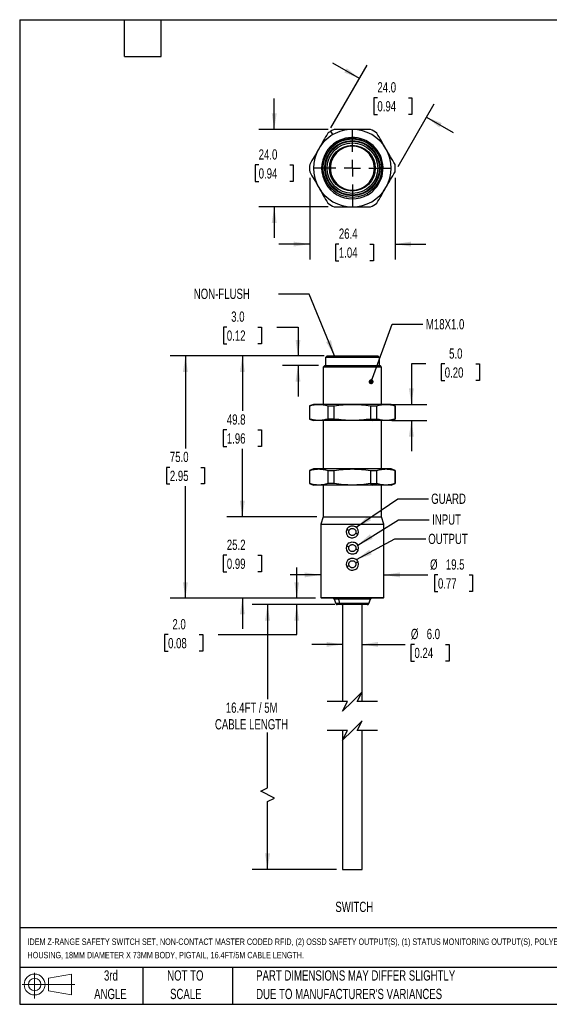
# Model space of a CAD drawing. Header units: millimetres. Extents: x 10 to 410, y 10 to 314.
# Tile 1 of 7: x 10 to 173, y 10 to 314. Entities that reach past the tile are written whole.
import ezdxf

# ---------------------------------------------------------------- set-up
doc = ezdxf.new("R2010")
doc.units = ezdxf.units.MM
doc.header["$LTSCALE"] = 1.5
doc.linetypes.add('CENTERX2', pattern=[20.32, 12.7, -2.54, 2.54, -2.54])
doc.layers.add('CENTER', color=40, linetype='CENTERX2')
doc.layers.add('DIMENSIONS', color=140, linetype='Continuous', lineweight=25)
doc.layers.add('TEXT', color=140, linetype='Continuous', lineweight=25)
doc.styles.add('SLDTEXTSTYLE0', font='TXT', dxfattribs={"width": 0.7})
doc.dimstyles.new('SLDDIMSTYLE0', dxfattribs={"dimtxt": 3.237012, "dimasz": 4.953, "dimexe": 0, "dimexo": 0.0625, "dimgap": 0.809253, "dimtad": 0, "dimtih": 1, "dimtoh": 1, "dimrnd": 1e-09, "dimzin": 4, "dimdsep": 46, "dimtxsty": 'SLDTEXTSTYLE0', "dimsah": 1, "dimcen": 0.09, "dimadec": 0, "dimazin": 1, "dimtfac": 1, "dimtmove": 0, "dimatfit": 0, "dimfxl": 0, "dimfrac": 2, "dimtolj": 1, "dimtzin": 12, "dimarcsym": 0})
doc.dimstyles.new('SLDDIMSTYLE1', dxfattribs={"dimtxt": 3.237012, "dimasz": 4.953, "dimexe": 0, "dimexo": 0.0625, "dimgap": 0.809253, "dimtad": 0, "dimtih": 1, "dimtoh": 1, "dimrnd": 1e-09, "dimzin": 12, "dimdsep": 46, "dimtxsty": 'SLDTEXTSTYLE0', "dimsah": 1, "dimcen": 0.09, "dimadec": 0, "dimazin": 3, "dimtfac": 1, "dimtmove": 0, "dimatfit": 0, "dimfxl": 0, "dimfrac": 2, "dimtolj": 1, "dimtzin": 12, "dimarcsym": 0})
doc.dimstyles.new('SLDDIMSTYLE2', dxfattribs={"dimtxt": 3.237012, "dimasz": 4.953, "dimexe": 0, "dimexo": 0.0625, "dimgap": 0.809253, "dimtad": 0, "dimtih": 1, "dimtoh": 1, "dimrnd": 1e-09, "dimzin": 12, "dimdsep": 46, "dimtxsty": 'SLDTEXTSTYLE0', "dimsah": 1, "dimcen": 0.09, "dimadec": 0, "dimazin": 3, "dimtfac": 1, "dimtofl": 0, "dimtmove": 0, "dimatfit": 3, "dimfxl": 0, "dimfrac": 2, "dimtolj": 1, "dimtzin": 12, "dimarcsym": 0})
doc.dimstyles.new('SLDDIMSTYLE3', dxfattribs={"dimtxt": 3.237012, "dimasz": 4.953, "dimexe": 0, "dimexo": 0.0625, "dimgap": 0.809253, "dimtad": 0, "dimtih": 1, "dimtoh": 1, "dimrnd": 1e-09, "dimzin": 4, "dimdsep": 46, "dimtxsty": 'SLDTEXTSTYLE0', "dimsah": 1, "dimcen": 0.09, "dimadec": 0, "dimazin": 1, "dimtfac": 1, "dimtofl": 0, "dimtmove": 0, "dimatfit": 3, "dimfxl": 0, "dimfrac": 2, "dimtolj": 1, "dimtzin": 12, "dimarcsym": 0})
doc.dimstyles.new('SLDDIMSTYLE4', dxfattribs={"dimtxt": 0.18, "dimasz": 4.953, "dimexe": 0, "dimexo": 0.0625, "dimgap": 0, "dimtad": 0, "dimtih": 1, "dimtoh": 1, "dimdec": 0, "dimrnd": 1e-09, "dimzin": 0, "dimdsep": 46, "dimtxsty": 'Standard', "dimsah": 1, "dimcen": 0.09, "dimadec": 0, "dimazin": 0, "dimtfac": 4.953, "dimtdec": 0, "dimtofl": 0, "dimtmove": 0, "dimatfit": 3, "dimfxl": 0, "dimfrac": 2, "dimtolj": 1, "dimtzin": 0, "dimarcsym": 0})
doc.dimstyles.new('SLDDIMSTYLE5', dxfattribs={"dimtxt": 0.18, "dimasz": 1.524, "dimexe": 0, "dimexo": 0.0625, "dimgap": 0, "dimtad": 0, "dimtih": 1, "dimtoh": 1, "dimdec": 0, "dimrnd": 1e-09, "dimzin": 0, "dimdsep": 46, "dimtxsty": 'Standard', "dimblk1": 'DOT', "dimblk2": 'DOT', "dimsah": 1, "dimcen": 0.09, "dimadec": 0, "dimazin": 0, "dimtfac": 1.524, "dimtdec": 0, "dimtofl": 0, "dimtmove": 0, "dimatfit": 3, "dimldrblk": 'DOT', "dimfxl": 0, "dimfrac": 2, "dimtolj": 1, "dimtzin": 0, "dimarcsym": 0})

# ---------------------------------------------------------------- blocks, each defined once
blk = doc.blocks.new('Block11')
at = {"color": 7, "linetype": 'Continuous', "lineweight": 18}
for p, q in [((3.88, 7.97), (3.88, 0)), ((8.22, 6.25), (15.26, 7.55)), ((8.22, 2.39), (8.22, 6.25)), ((15.26, 7.55), (15.26, 1.1)), ((0, 4.32), (16.31, 4.32)), ((8.22, 2.39), (15.26, 1.1))]:
    blk.add_line(p, q, dxfattribs=at)
for radius in [3.23, 1.93]:
    blk.add_circle((3.88, 4.32), radius, dxfattribs=at)
blk = doc.blocks.new('Block12')
at = {"color": 7, "linetype": 'Continuous'}
blk.add_blockref('Block11', (0, 0), dxfattribs=at)
blk = doc.blocks.new('_D')
at = {"layer": 'DIMENSIONS'}
for p, q in [((135.2, 207.75), (130.71, 207.75)), ((130.71, 207.75), (130.71, 195.25)), ((141.03, 207.75), (139.95, 207.75)), ((139.95, 207.75), (139.95, 202.6)), ((150.65, 207.75), (151.74, 207.75)), ((151.74, 207.75), (151.74, 202.6)), ((139.95, 202.6), (141.03, 202.6)), ((151.74, 202.6), (150.65, 202.6)), ((124.74, 195.25), (135.47, 195.25)), ((124.74, 190.25), (135.47, 190.25)), ((130.71, 190.25), (130.71, 180.72))]:
    blk.add_line(p, q, dxfattribs=at)
for points in [[(130.71, 195.25), (131.47, 200.2), (129.95, 200.2)], [(130.71, 190.25), (129.95, 185.29), (131.47, 185.29)]]:
    blk.add_solid(points, dxfattribs=at)
at = {"layer": 'DIMENSIONS', "char_height": 3.175, "attachment_point": 1, "style": 'SLDTEXTSTYLE0'}
for s, insert in [('5.0', (142.38, 212.56)), ('0.20', (141.03, 206.69))]:
    blk.add_mtext(s, dxfattribs=dict(at, insert=insert))
blk = doc.blocks.new('_D_1')
at = {"layer": 'DIMENSIONS'}
for p, q in [((102.7, 142.45), (93.17, 142.45)), ((122.2, 142.45), (135.76, 142.45)), ((138.93, 142.45), (137.84, 142.45)), ((137.84, 142.45), (137.84, 137.3)), ((148.55, 142.45), (149.64, 142.45)), ((149.64, 142.45), (149.64, 137.3)), ((137.84, 137.3), (138.93, 137.3)), ((149.64, 137.3), (148.55, 137.3))]:
    blk.add_line(p, q, dxfattribs=at)
for points in [[(102.7, 142.45), (97.74, 143.21), (97.74, 141.69)], [(122.2, 142.45), (127.15, 141.69), (127.15, 143.21)]]:
    blk.add_solid(points, dxfattribs=at)
at = {"layer": 'DIMENSIONS', "char_height": 3.175, "attachment_point": 1, "style": 'SLDTEXTSTYLE0'}
for s, insert in [('%%c', (136.49, 147.27)), ('19.5', (141.37, 147.27)), ('0.77', (138.93, 141.4))]:
    blk.add_mtext(s, dxfattribs=dict(at, insert=insert))
blk = doc.blocks.new('_D_2')
at = {"layer": 'DIMENSIONS'}
for p, q in [((109.45, 120.93), (99.92, 120.93)), ((115.45, 120.93), (128.76, 120.93)), ((131.66, 120.93), (130.57, 120.93)), ((130.57, 120.93), (130.57, 115.79)), ((141.28, 120.93), (142.36, 120.93)), ((142.36, 120.93), (142.36, 115.79)), ((130.57, 115.79), (131.66, 115.79)), ((142.36, 115.79), (141.28, 115.79))]:
    blk.add_line(p, q, dxfattribs=at)
for points in [[(109.45, 120.93), (104.49, 121.69), (104.49, 120.17)], [(115.45, 120.93), (120.4, 120.17), (120.4, 121.69)]]:
    blk.add_solid(points, dxfattribs=at)
at = {"layer": 'DIMENSIONS', "char_height": 3.175, "attachment_point": 1, "style": 'SLDTEXTSTYLE0'}
for s, insert in [('%%c', (130.56, 125.75)), ('6.0', (135.45, 125.75)), ('0.24', (131.66, 119.88))]:
    blk.add_mtext(s, dxfattribs=dict(at, insert=insert))
blk = doc.blocks.new('_D_3')
at = {"layer": 'DIMENSIONS'}
for p, q in [((107.05, 133.25), (81.44, 133.25)), ((86.21, 133.25), (86.21, 103.99)), ((86.21, 76.55), (86.21, 93.7)), ((84.09, 75.5), (86.21, 76.55)), ((88.32, 73.38), (84.09, 75.5)), ((86.21, 72.32), (88.32, 73.38)), ((86.21, 51.27), (86.21, 72.32)), ((107.54, 51.27), (81.44, 51.27))]:
    blk.add_line(p, q, dxfattribs=at)
for points in [[(86.21, 133.25), (85.44, 128.29), (86.97, 128.29)], [(86.21, 51.27), (86.97, 56.23), (85.44, 56.23)]]:
    blk.add_solid(points, dxfattribs=at)
at = {"layer": 'DIMENSIONS', "char_height": 3.175, "attachment_point": 1, "style": 'SLDTEXTSTYLE0'}
for s, insert in [('16.4FT / 5M', (73.29, 102.94)), ('CABLE LENGTH', (69.93, 97.8))]:
    blk.add_mtext(s, dxfattribs=dict(at, insert=insert))
blk = doc.blocks.new('_D_4')
at = {"layer": 'DIMENSIONS'}
for p, q in [((95.24, 135.25), (95.24, 144.77)), ((101.05, 135.25), (90.48, 135.25)), ((107.05, 133.25), (90.48, 133.25)), ((95.24, 123.96), (95.24, 133.25)), ((55.43, 123.96), (54.34, 123.96)), ((54.34, 123.96), (54.34, 118.81)), ((65.05, 123.96), (66.14, 123.96)), ((66.14, 123.96), (66.14, 118.81)), ((70.89, 123.96), (95.24, 123.96)), ((54.34, 118.81), (55.43, 118.81)), ((66.14, 118.81), (65.05, 118.81))]:
    blk.add_line(p, q, dxfattribs=at)
for points in [[(95.24, 135.25), (96, 140.2), (94.48, 140.2)], [(95.24, 133.25), (94.48, 128.29), (96, 128.29)]]:
    blk.add_solid(points, dxfattribs=at)
at = {"layer": 'DIMENSIONS', "char_height": 3.175, "attachment_point": 1, "style": 'SLDTEXTSTYLE0'}
for s, insert in [('2.0', (56.78, 128.77)), ('0.08', (55.43, 122.91))]:
    blk.add_mtext(s, dxfattribs=dict(at, insert=insert))
blk = doc.blocks.new('_D_5')
at = {"layer": 'DIMENSIONS'}
for p, q in [((103.74, 210.25), (73.66, 210.25)), ((78.42, 210.25), (78.42, 193.2)), ((73.61, 187.33), (72.52, 187.33)), ((72.52, 187.33), (72.52, 182.19)), ((83.23, 187.33), (84.32, 187.33)), ((84.32, 187.33), (84.32, 182.19)), ((72.52, 182.19), (73.61, 182.19)), ((78.42, 160.44), (78.42, 181.46)), ((84.32, 182.19), (83.23, 182.19)), ((101.48, 160.44), (73.66, 160.44))]:
    blk.add_line(p, q, dxfattribs=at)
for points in [[(78.42, 210.25), (77.66, 205.29), (79.18, 205.29)], [(78.42, 160.44), (79.18, 165.39), (77.66, 165.39)]]:
    blk.add_solid(points, dxfattribs=at)
at = {"layer": 'DIMENSIONS', "char_height": 3.175, "attachment_point": 1, "style": 'SLDTEXTSTYLE0'}
for s, insert in [('49.8', (73.61, 192.15)), ('1.96', (73.61, 186.28))]:
    blk.add_mtext(s, dxfattribs=dict(at, insert=insert))
blk = doc.blocks.new('_D_6')
at = {"layer": 'DIMENSIONS'}
for p, q in [((78.42, 160.44), (78.42, 169.96)), ((101.48, 160.44), (73.66, 160.44)), ((73.61, 148.54), (72.52, 148.54)), ((72.52, 148.54), (72.52, 143.4)), ((83.23, 148.54), (84.32, 148.54)), ((84.32, 148.54), (84.32, 143.4)), ((72.52, 143.4), (73.61, 143.4)), ((84.32, 143.4), (83.23, 143.4)), ((101.05, 135.25), (73.66, 135.25)), ((78.42, 135.25), (78.42, 125.72))]:
    blk.add_line(p, q, dxfattribs=at)
for points in [[(78.42, 160.44), (79.18, 165.39), (77.66, 165.39)], [(78.42, 135.25), (77.66, 130.29), (79.18, 130.29)]]:
    blk.add_solid(points, dxfattribs=at)
at = {"layer": 'DIMENSIONS', "char_height": 3.175, "attachment_point": 1, "style": 'SLDTEXTSTYLE0'}
for s, insert in [('25.2', (73.61, 153.36)), ('0.99', (73.61, 147.49))]:
    blk.add_mtext(s, dxfattribs=dict(at, insert=insert))
blk = doc.blocks.new('_D_7')
at = {"layer": 'DIMENSIONS'}
for p, q in [((102.7, 210.25), (56.03, 210.25)), ((60.79, 210.25), (60.79, 181.62)), ((55.98, 175.75), (54.9, 175.75)), ((54.9, 175.75), (54.9, 170.61)), ((65.6, 175.75), (66.69, 175.75)), ((66.69, 175.75), (66.69, 170.61)), ((54.9, 170.61), (55.98, 170.61)), ((60.79, 135.25), (60.79, 169.88)), ((66.69, 170.61), (65.6, 170.61)), ((101.05, 135.25), (56.03, 135.25))]:
    blk.add_line(p, q, dxfattribs=at)
for points in [[(60.79, 210.25), (60.03, 205.29), (61.55, 205.29)], [(60.79, 135.25), (61.55, 140.2), (60.03, 140.2)]]:
    blk.add_solid(points, dxfattribs=at)
at = {"layer": 'DIMENSIONS', "char_height": 3.175, "attachment_point": 1, "style": 'SLDTEXTSTYLE0'}
for s, insert in [('75.0', (55.98, 180.57)), ('2.95', (55.98, 174.7))]:
    blk.add_mtext(s, dxfattribs=dict(at, insert=insert))
blk = doc.blocks.new('_D_8')
at = {"layer": 'DIMENSIONS'}
for p, q in [((73.61, 219.18), (72.53, 219.18)), ((72.53, 219.18), (72.53, 214.03)), ((83.23, 219.18), (84.32, 219.18)), ((84.32, 219.18), (84.32, 214.03)), ((89.07, 219.18), (95.63, 219.18)), ((95.63, 219.18), (95.63, 210.25)), ((72.53, 214.03), (73.61, 214.03)), ((84.32, 214.03), (83.23, 214.03)), ((102.7, 210.25), (90.87, 210.25)), ((101.99, 207.25), (90.87, 207.25)), ((95.63, 207.25), (95.63, 197.72))]:
    blk.add_line(p, q, dxfattribs=at)
for points in [[(95.63, 210.25), (96.39, 215.2), (94.87, 215.2)], [(95.63, 207.25), (94.87, 202.29), (96.39, 202.29)]]:
    blk.add_solid(points, dxfattribs=at)
at = {"layer": 'DIMENSIONS', "char_height": 3.175, "attachment_point": 1, "style": 'SLDTEXTSTYLE0'}
for s, insert in [('3.0', (74.96, 223.99)), ('0.12', (73.61, 218.12))]:
    blk.add_mtext(s, dxfattribs=dict(at, insert=insert))
blk = doc.blocks.new('_Dot')
at = {"color": 0, "linetype": 'ByBlock', "lineweight": -2}
blk.add_line((-0.5, 0), (-1, 0), dxfattribs=at)
at = {"color": 0, "linetype": 'ByBlock', "const_width": 0.5}
blk.add_lwpolyline([(-0.25, 0, 1), (0.25, 0, 1)], format="xyb", close=True, dxfattribs=at)
blk = doc.blocks.new('_D_9')
at = {"layer": 'DIMENSIONS'}
for p, q in [((105.82, 280.88), (117.01, 300.27)), ((114.63, 296.15), (106.38, 300.91)), ((120.19, 290.17), (119.1, 290.17)), ((119.1, 290.17), (119.1, 285.02)), ((129.81, 290.17), (130.89, 290.17)), ((130.89, 290.17), (130.89, 285.02)), ((126.6, 268.88), (137.8, 288.27)), ((119.1, 285.02), (120.19, 285.02)), ((130.89, 285.02), (129.81, 285.02)), ((135.42, 284.15), (143.67, 279.39))]:
    blk.add_line(p, q, dxfattribs=at)
for points in [[(114.63, 296.15), (110.72, 299.29), (109.96, 297.97)], [(135.42, 284.15), (139.33, 281.01), (140.09, 282.33)]]:
    blk.add_solid(points, dxfattribs=at)
at = {"layer": 'DIMENSIONS', "char_height": 3.175, "attachment_point": 1, "style": 'SLDTEXTSTYLE0'}
for s, insert in [('24.0', (120.19, 294.98)), ('0.94', (120.19, 289.11))]:
    blk.add_mtext(s, dxfattribs=dict(at, insert=insert))
blk = doc.blocks.new('_D_10')
at = {"layer": 'DIMENSIONS'}
for p, q in [((88.27, 280.36), (88.27, 289.89)), ((104.92, 280.36), (83.51, 280.36)), ((83.46, 269.38), (82.38, 269.38)), ((82.38, 269.38), (82.38, 264.23)), ((93.08, 269.38), (94.17, 269.38)), ((94.17, 269.38), (94.17, 264.23)), ((82.38, 264.23), (83.46, 264.23)), ((94.17, 264.23), (93.08, 264.23)), ((104.92, 256.36), (83.51, 256.36)), ((88.27, 256.36), (88.27, 246.84))]:
    blk.add_line(p, q, dxfattribs=at)
for points in [[(88.27, 280.36), (89.03, 285.32), (87.51, 285.32)], [(88.27, 256.36), (87.51, 251.41), (89.03, 251.41)]]:
    blk.add_solid(points, dxfattribs=at)
at = {"layer": 'DIMENSIONS', "char_height": 3.175, "attachment_point": 1, "style": 'SLDTEXTSTYLE0'}
for s, insert in [('24.0', (83.46, 274.2)), ('0.94', (83.46, 268.33))]:
    blk.add_mtext(s, dxfattribs=dict(at, insert=insert))
blk = doc.blocks.new('_D_11')
at = {"layer": 'DIMENSIONS'}
for p, q in [((99.25, 265.32), (99.25, 240.1)), ((125.65, 265.32), (125.65, 240.1)), ((99.25, 244.86), (89.72, 244.86)), ((108.27, 244.86), (107.18, 244.86)), ((107.18, 244.86), (107.18, 239.71)), ((117.89, 244.86), (118.97, 244.86)), ((118.97, 244.86), (118.97, 239.71)), ((125.65, 244.86), (135.17, 244.86)), ((107.18, 239.71), (108.27, 239.71)), ((118.97, 239.71), (117.89, 239.71))]:
    blk.add_line(p, q, dxfattribs=at)
for points in [[(99.25, 244.86), (94.29, 245.62), (94.29, 244.1)], [(125.65, 244.86), (130.6, 244.1), (130.6, 245.62)]]:
    blk.add_solid(points, dxfattribs=at)
at = {"layer": 'DIMENSIONS', "char_height": 3.175, "attachment_point": 1, "style": 'SLDTEXTSTYLE0'}
for s, insert in [('26.4', (108.27, 249.68)), ('1.04', (108.27, 243.81))]:
    blk.add_mtext(s, dxfattribs=dict(at, insert=insert))
blk = doc.blocks.new('SW_CENTERMARKSYMBOL_0')
at = {"layer": 'CENTER', "color": 0}
for p, q in [((0, 5.08), (0, 12.04)), ((-5.08, 0), (-12.04, 0)), ((0, 0), (-2.54, 0)), ((0, 0), (0, 2.54)), ((0, 0), (0, -2.54)), ((0, 0), (2.54, 0)), ((5.08, 0), (12.04, 0)), ((0, -5.08), (0, -12.04))]:
    blk.add_line(p, q, dxfattribs=at)

msp = doc.modelspace()

# ---------------------------------------------------------------- linework, layer by layer
for p, q in [((106.447, 278.755), (105.822, 279.838)), ((107.697, 276.59), (107.813, 276.389)), ((107.856, 276.314), (107.916, 276.21)), ((105.347, 268.363), (105.647, 268.363)), ((119.247, 268.363), (119.547, 268.363)), ((116.978, 260.515), (117.197, 260.136)), ((104.605, 210.248), (104.097, 209.74)), ((104.097, 209.74), (104.097, 207.248)), ((120.797, 209.74), (104.097, 209.74)), ((104.605, 210.248), (120.289, 210.248)), ((120.797, 209.74), (120.289, 210.248)), ((120.797, 207.248), (120.797, 209.74)), ((103.894, 207.248), (103.386, 206.74)), ((103.386, 206.74), (103.386, 195.248)), ((121.509, 206.74), (103.386, 206.74)), ((103.894, 207.248), (121.001, 207.248)), ((121.509, 206.74), (121.001, 207.248)), ((121.509, 195.248), (121.509, 206.74)), ((100.447, 195.248), (99.197, 194.793)), ((102.055, 195.248), (100.447, 195.248)), ((112.447, 195.248), (102.055, 195.248)), ((122.839, 195.248), (112.447, 195.248)), ((124.447, 195.248), (122.839, 195.248)), ((125.697, 194.793), (124.447, 195.248)), ((99.197, 194.793), (99.197, 190.703)), ((99.197, 194.793), (99.246, 194.793)), ((99.246, 190.703), (99.246, 194.793)), ((104.864, 194.793), (104.864, 190.703)), ((104.864, 194.793), (106.829, 194.793)), ((106.829, 190.703), (106.829, 194.793)), ((118.065, 194.793), (118.065, 190.703)), ((118.065, 194.793), (120.03, 194.793)), ((120.03, 190.703), (120.03, 194.793)), ((125.648, 194.793), (125.648, 190.703)), ((125.648, 194.793), (125.697, 194.793)), ((125.697, 190.703), (125.697, 194.793)), ((99.197, 190.703), (100.447, 190.248)), ((99.246, 190.703), (99.197, 190.703)), ((102.055, 190.248), (100.447, 190.248)), ((112.447, 190.248), (102.055, 190.248)), ((103.386, 190.248), (103.386, 175.248)), ((106.829, 190.703), (104.864, 190.703)), ((118.447, 190.248), (112.447, 190.248)), ((118.065, 190.703), (119.072, 190.703)), ((118.447, 190.248), (119.072, 190.703)), ((122.839, 190.248), (118.447, 190.248)), ((119.072, 190.703), (120.03, 190.703)), ((121.509, 175.248), (121.509, 190.248)), ((124.447, 190.248), (122.839, 190.248)), ((124.447, 190.248), (125.697, 190.703)), ((125.697, 190.703), (125.648, 190.703)), ((100.447, 175.248), (99.197, 174.793)), ((99.197, 174.793), (99.197, 170.703)), ((99.197, 174.793), (99.246, 174.793)), ((99.246, 170.703), (99.246, 174.793)), ((102.055, 175.248), (100.447, 175.248)), ((112.447, 175.248), (102.055, 175.248)), ((104.864, 174.793), (104.864, 170.703)), ((104.864, 174.793), (106.829, 174.793)), ((106.829, 170.703), (106.829, 174.793)), ((122.839, 175.248), (112.447, 175.248)), ((118.065, 174.793), (118.065, 170.703)), ((118.065, 174.793), (120.03, 174.793)), ((120.03, 170.703), (120.03, 174.793)), ((124.447, 175.248), (122.839, 175.248)), ((125.697, 174.793), (124.447, 175.248)), ((125.648, 174.793), (125.648, 170.703)), ((125.648, 174.793), (125.697, 174.793)), ((125.697, 170.703), (125.697, 174.793)), ((99.197, 170.703), (100.447, 170.248)), ((99.246, 170.703), (99.197, 170.703)), ((106.829, 170.703), (104.864, 170.703)), ((118.065, 170.703), (119.072, 170.703)), ((118.447, 170.248), (119.072, 170.703)), ((119.072, 170.703), (120.03, 170.703)), ((124.447, 170.248), (125.697, 170.703)), ((125.697, 170.703), (125.648, 170.703)), ((102.055, 170.248), (100.447, 170.248)), ((112.447, 170.248), (102.055, 170.248)), ((103.386, 170.248), (103.386, 160.439)), ((118.447, 170.248), (112.447, 170.248)), ((122.839, 170.248), (118.447, 170.248)), ((121.509, 160.439), (121.509, 170.248)), ((124.447, 170.248), (122.839, 170.248)), ((103.386, 160.439), (102.697, 158.187)), ((103.386, 160.439), (121.509, 160.439)), ((122.197, 158.187), (121.509, 160.439)), ((102.697, 158.187), (102.697, 135.502)), ((102.697, 158.187), (122.197, 158.187)), ((122.197, 135.502), (122.197, 158.187)), ((102.697, 135.502), (102.951, 135.248)), ((102.697, 135.502), (122.197, 135.502)), ((121.943, 135.248), (102.951, 135.248)), ((106.819, 134.924), (107.325, 133.572)), ((108.229, 134.924), (106.819, 134.924)), ((108.609, 133.572), (108.229, 134.924)), ((118.075, 134.924), (108.229, 134.924)), ((117.569, 133.572), (118.075, 134.924)), ((121.943, 135.248), (122.197, 135.502)), ((108.609, 133.572), (107.325, 133.572)), ((108.959, 133.248), (107.814, 133.248)), ((117.569, 133.572), (108.609, 133.572)), ((109.447, 133.248), (109.447, 103.277)), ((115.447, 103.277), (115.447, 133.248)), ((109.447, 94.277), (109.447, 51.273)), ((115.447, 51.273), (115.447, 94.277)), ((109.447, 51.273), (115.447, 51.273))]:
    msp.add_line(p, q)
at = {"flags": 128}
for points in [[(111.44, 156.19), (111.297, 156.253), (111.16, 156.313), (111.033, 156.369), (110.922, 156.418), (110.831, 156.458), (110.763, 156.487), (110.721, 156.506), (110.707, 156.512)], [(114.187, 154.984), (114.173, 154.99), (114.131, 155.009), (114.063, 155.038), (113.972, 155.078), (113.861, 155.127), (113.735, 155.183), (113.597, 155.243), (113.454, 155.306)], [(111.404, 151.096), (111.256, 151.145), (111.113, 151.193), (110.982, 151.237), (110.867, 151.275), (110.773, 151.306), (110.702, 151.33), (110.659, 151.344), (110.645, 151.349)], [(114.249, 150.147), (114.235, 150.152), (114.192, 150.166), (114.122, 150.19), (114.027, 150.221), (113.912, 150.259), (113.781, 150.303), (113.639, 150.351), (113.491, 150.4)], [(113.461, 146.175), (113.605, 146.236), (113.743, 146.294), (113.87, 146.348), (113.982, 146.395), (114.074, 146.433), (114.142, 146.462), (114.184, 146.48), (114.198, 146.486)], [(110.696, 145.01), (110.71, 145.016), (110.752, 145.034), (110.82, 145.063), (110.912, 145.101), (111.024, 145.148), (111.151, 145.202), (111.29, 145.26), (111.433, 145.321)]]:
    msp.add_lwpolyline(points, dxfattribs=at)
for radius in [9.062, 8.554, 8.35, 7.842, 7.1]:
    msp.add_circle((112.447, 268.363), radius)
for centre, radius, start, end in [((112.447, 268.363), 12, 120, 150), ((112.447, 268.363), 13.25, 120, 124.91237), ((112.447, 268.363), 13.25, 115.08763, 120), ((112.447, 268.363), 12, 90, 120), ((112.447, 268.363), 9.5, 300, 120), ((112.447, 268.363), 12, 30, 90), ((112.447, 268.363), 13.25, 55.08763, 64.91237), ((112.447, 268.363), 12, 150, 210), ((112.447, 268.363), 9.5, 120, 300), ((112.447, 268.363), 12, 330, 30), ((112.447, 268.363), 13.25, 175.08763, 184.91237), ((112.447, 268.363), 13.25, 355.08763, 4.91237), ((112.447, 268.363), 12, 210, 270), ((112.447, 268.363), 12, 270, 330), ((112.447, 268.363), 13.25, 235.08763, 244.91237), ((112.447, 268.363), 13.25, 295.08763, 304.91237), ((112.447, 155.748), 1.9, 156.29808, 238.73292), ((112.447, 155.748), 1.9, 121.26699, 156.29821), ((112.447, 155.748), 1.9, 336.29808, 58.73292), ((112.447, 155.748), 1.9, 301.26699, 336.29821), ((112.447, 150.748), 1.9, 161.55612, 238.7329), ((112.447, 150.748), 1.9, 121.26708, 161.55621), ((112.447, 150.748), 1.9, 341.55612, 58.7329), ((112.447, 150.748), 1.9, 301.26708, 341.55621), ((112.447, 145.748), 1.9, 121.26712, 202.84565), ((112.447, 145.748), 1.9, 22.84567, 58.73283), ((112.447, 145.748), 1.9, 301.26711, 22.84565), ((112.447, 145.748), 1.9, 202.84563, 238.73293), ((106.351, 134.748), 0.5, 20.55604, 90.00003), ((107.838, 134.853), 0.397, 10.27451, 84.20808), ((118.544, 134.748), 0.5, 89.99997, 159.44396), ((107.794, 133.748), 0.5, 200.55605, 269.99995), ((109, 133.643), 0.397, 190.27446, 264.20809), ((117.101, 133.748), 0.5, 270.00005, 339.44395)]:
    msp.add_arc(centre, radius, start, end)
for points in [[(104.864, 279.228), (103.933, 277.616), (102.997, 275.995), (102.055, 274.363)], [(112.447, 280.363), (110.562, 280.363), (108.691, 280.363), (106.829, 280.363)], [(118.065, 280.363), (116.203, 280.363), (114.332, 280.363), (112.447, 280.363)], [(122.839, 274.363), (121.897, 275.995), (120.961, 277.616), (120.03, 279.228)], [(102.055, 274.363), (101.112, 272.73), (100.177, 271.11), (99.246, 269.497)], [(125.648, 269.497), (124.718, 271.11), (123.782, 272.73), (122.839, 274.363)], [(99.246, 267.228), (100.177, 265.616), (101.112, 263.995), (102.055, 262.363)], [(122.839, 262.363), (123.782, 263.995), (124.718, 265.616), (125.648, 267.228)], [(102.055, 262.363), (102.997, 260.73), (103.933, 259.11), (104.864, 257.497)], [(120.03, 257.497), (120.961, 259.11), (121.897, 260.73), (122.839, 262.363)], [(106.829, 256.363), (108.691, 256.363), (110.562, 256.363), (112.447, 256.363)], [(112.447, 256.363), (114.332, 256.363), (116.203, 256.363), (118.065, 256.363)]]:
    msp.add_open_spline(points, degree=3)
for points, knots in [([(107.813, 276.389), (108.407, 276.678), (109.469, 277.195), (111.142, 277.539), (112.7, 277.617), (114.251, 277.422), (115.747, 276.976), (117.142, 276.279), (118.398, 275.363), (119.481, 274.248), (120.345, 272.969), (120.88, 271.91), (121.041, 271.27), (121.076, 271.129)], [0, 0, 0, 0, 0.1206889, 0.2157493, 0.3108097, 0.4058767, 0.5009388, 0.5957747, 0.6906105, 0.7848548, 0.879099, 0.9733734, 1, 1, 1, 1]), ([(105.524, 274.572), (105.855, 274.934), (106.213, 275.266), (106.977, 275.874), (107.386, 276.149), (107.813, 276.389)], [0, 0, 0, 0, 0.5, 0.5, 1, 1, 1, 1]), ([(107.856, 276.314), (107.424, 276.087), (107.013, 275.827), (106.233, 275.245), (105.865, 274.922), (105.524, 274.572)], [0, 0, 0, 0, 0.5, 0.5, 1, 1, 1, 1]), ([(119.247, 268.363), (119.247, 270.166), (118.531, 271.896), (115.98, 274.446), (114.25, 275.163), (110.644, 275.163), (108.914, 274.446), (106.364, 271.896), (105.647, 270.166), (105.647, 268.363)], [0, 0, 0, 0, 0.25, 0.25, 0.5, 0.5, 0.75, 0.75, 1, 1, 1, 1]), ([(111.486, 277.33), (111.463, 277.33), (110.94, 277.338), (110.054, 277.146), (108.86, 276.8), (108.191, 276.476), (107.856, 276.314)], [0, 0, 0, 0, 0.0177834, 0.4137513, 0.7068756, 1, 1, 1, 1]), ([(105.647, 268.363), (105.647, 266.559), (106.364, 264.83), (108.914, 262.279), (110.644, 261.563), (114.25, 261.563), (115.98, 262.279), (118.531, 264.83), (119.247, 266.559), (119.247, 268.363)], [0, 0, 0, 0, 0.25, 0.25, 0.5, 0.5, 0.75, 0.75, 1, 1, 1, 1]), ([(99.246, 194.793), (99.708, 194.923), (100.627, 195.181), (101.581, 195.226), (102.055, 195.248)], [0, 0, 0, 0, 0.5031596, 1, 1, 1, 1]), ([(102.055, 195.248), (102.526, 195.226), (103.479, 195.181), (104.399, 194.924), (104.864, 194.793)], [0, 0, 0, 0, 0.49388795, 1, 1, 1, 1]), ([(106.829, 194.793), (107.758, 194.923), (109.622, 195.183), (111.504, 195.226), (112.447, 195.248)], [0, 0, 0, 0, 0.49860101, 1, 1, 1, 1]), ([(112.447, 195.248), (113.385, 195.227), (115.266, 195.184), (117.13, 194.924), (118.065, 194.793)], [0, 0, 0, 0, 0.4984355, 1, 1, 1, 1]), ([(120.03, 194.793), (120.493, 194.923), (121.412, 195.181), (122.366, 195.226), (122.839, 195.248)], [0, 0, 0, 0, 0.50315972, 1, 1, 1, 1]), ([(122.839, 195.248), (123.31, 195.226), (124.264, 195.181), (125.183, 194.924), (125.648, 194.793)], [0, 0, 0, 0, 0.4938881, 1, 1, 1, 1]), ([(102.055, 190.248), (101.584, 190.27), (100.63, 190.315), (99.711, 190.572), (99.246, 190.703)], [0, 0, 0, 0, 0.4938879, 1, 1, 1, 1]), ([(104.864, 190.703), (104.401, 190.573), (103.482, 190.315), (102.529, 190.27), (102.055, 190.248)], [0, 0, 0, 0, 0.5031597, 1, 1, 1, 1]), ([(112.447, 190.248), (111.509, 190.269), (109.628, 190.312), (107.764, 190.572), (106.829, 190.703)], [0, 0, 0, 0, 0.4984354, 1, 1, 1, 1]), ([(118.065, 190.703), (117.136, 190.573), (115.272, 190.313), (113.39, 190.27), (112.447, 190.248)], [0, 0, 0, 0, 0.498601, 1, 1, 1, 1]), ([(122.839, 190.248), (122.368, 190.27), (121.415, 190.315), (120.496, 190.572), (120.03, 190.703)], [0, 0, 0, 0, 0.4938877, 1, 1, 1, 1]), ([(125.648, 190.703), (125.186, 190.573), (124.267, 190.315), (123.313, 190.27), (122.839, 190.248)], [0, 0, 0, 0, 0.50315956, 1, 1, 1, 1]), ([(99.246, 174.793), (99.708, 174.923), (100.627, 175.181), (101.581, 175.226), (102.055, 175.248)], [0, 0, 0, 0, 0.5031596, 1, 1, 1, 1]), ([(102.055, 175.248), (102.526, 175.226), (103.479, 175.181), (104.399, 174.924), (104.864, 174.793)], [0, 0, 0, 0, 0.49388795, 1, 1, 1, 1]), ([(106.829, 174.793), (107.758, 174.923), (109.622, 175.183), (111.504, 175.226), (112.447, 175.248)], [0, 0, 0, 0, 0.49860101, 1, 1, 1, 1]), ([(112.447, 175.248), (113.385, 175.227), (115.266, 175.184), (117.13, 174.924), (118.065, 174.793)], [0, 0, 0, 0, 0.4984355, 1, 1, 1, 1]), ([(120.03, 174.793), (120.493, 174.923), (121.412, 175.181), (122.366, 175.226), (122.839, 175.248)], [0, 0, 0, 0, 0.50315972, 1, 1, 1, 1]), ([(122.839, 175.248), (123.31, 175.226), (124.264, 175.181), (125.183, 174.924), (125.648, 174.793)], [0, 0, 0, 0, 0.4938881, 1, 1, 1, 1]), ([(102.055, 170.248), (101.584, 170.27), (100.63, 170.315), (99.711, 170.572), (99.246, 170.703)], [0, 0, 0, 0, 0.493888, 1, 1, 1, 1]), ([(104.864, 170.703), (104.401, 170.573), (103.482, 170.315), (102.529, 170.27), (102.055, 170.248)], [0, 0, 0, 0, 0.5031597, 1, 1, 1, 1]), ([(112.447, 170.248), (111.509, 170.269), (109.628, 170.312), (107.764, 170.572), (106.829, 170.703)], [0, 0, 0, 0, 0.49843545, 1, 1, 1, 1]), ([(118.065, 170.703), (117.136, 170.573), (115.272, 170.313), (113.39, 170.27), (112.447, 170.248)], [0, 0, 0, 0, 0.498601, 1, 1, 1, 1]), ([(122.839, 170.248), (122.368, 170.27), (121.415, 170.315), (120.496, 170.572), (120.03, 170.703)], [0, 0, 0, 0, 0.4938878, 1, 1, 1, 1]), ([(125.648, 170.703), (125.186, 170.573), (124.267, 170.315), (123.313, 170.27), (122.839, 170.248)], [0, 0, 0, 0, 0.5031595, 1, 1, 1, 1]), ([(113.454, 155.306), (113.385, 155.185), (113.278, 154.999), (113.05, 154.819), (112.849, 154.716), (112.632, 154.655), (112.344, 154.637), (111.994, 154.716), (111.699, 154.92), (111.518, 155.145), (111.415, 155.346), (111.355, 155.563), (111.333, 155.853), (111.398, 156.058), (111.44, 156.19)], [0, 0, 0, 0, 0.1197213, 0.1849386, 0.25, 0.3152171, 0.3802785, 0.5, 0.6197215, 0.6849384, 0.7500001, 0.8152173, 0.8802783, 1, 1, 1, 1]), ([(111.44, 156.19), (111.509, 156.311), (111.616, 156.497), (111.844, 156.677), (112.045, 156.78), (112.263, 156.841), (112.551, 156.859), (112.9, 156.78), (113.195, 156.576), (113.376, 156.351), (113.479, 156.15), (113.539, 155.933), (113.561, 155.643), (113.496, 155.438), (113.454, 155.306)], [0, 0, 0, 0, 0.1197213, 0.1849385, 0.2499999, 0.315217, 0.3802784, 0.4999999, 0.6197216, 0.6849385, 0.7500001, 0.8152173, 0.8802783, 1, 1, 1, 1]), ([(111.461, 157.372), (111.652, 157.464), (112.034, 157.647), (112.68, 157.665), (113.15, 157.533), (113.383, 157.401), (113.433, 157.372)], [0, 0, 0, 0, 0.3044912, 0.6099151, 0.9161235, 1, 1, 1, 1]), ([(113.433, 154.124), (113.243, 154.032), (112.861, 153.849), (112.214, 153.831), (111.745, 153.963), (111.511, 154.095), (111.461, 154.124)], [0, 0, 0, 0, 0.3044913, 0.6099153, 0.9161239, 1, 1, 1, 1]), ([(111.461, 152.372), (111.652, 152.464), (112.034, 152.647), (112.68, 152.665), (113.15, 152.533), (113.383, 152.401), (113.433, 152.372)], [0, 0, 0, 0, 0.3044914, 0.6099154, 0.9161239, 1, 1, 1, 1]), ([(113.491, 150.4), (113.433, 150.273), (113.344, 150.078), (113.132, 149.878), (112.942, 149.757), (112.731, 149.677), (112.446, 149.632), (112.091, 149.679), (111.778, 149.855), (111.577, 150.062), (111.456, 150.253), (111.377, 150.464), (111.328, 150.75), (111.374, 150.96), (111.404, 151.096)], [0, 0, 0, 0, 0.1197215, 0.1849385, 0.2500001, 0.3152172, 0.3802786, 0.5000001, 0.6197215, 0.6849387, 0.7500002, 0.8152171, 0.8802788, 1, 1, 1, 1]), ([(111.404, 151.096), (111.461, 151.223), (111.551, 151.418), (111.762, 151.618), (111.952, 151.739), (112.163, 151.819), (112.448, 151.864), (112.804, 151.817), (113.116, 151.641), (113.317, 151.434), (113.438, 151.243), (113.517, 151.032), (113.566, 150.746), (113.52, 150.536), (113.491, 150.4)], [0, 0, 0, 0, 0.1197215, 0.1849385, 0.2500001, 0.3152172, 0.3802786, 0.5000001, 0.6197215, 0.6849387, 0.7500002, 0.8152171, 0.8802788, 1, 1, 1, 1]), ([(111.433, 145.321), (111.393, 145.454), (111.331, 145.66), (111.358, 145.949), (111.421, 146.166), (111.527, 146.365), (111.712, 146.587), (112.01, 146.786), (112.36, 146.86), (112.648, 146.838), (112.865, 146.774), (113.064, 146.668), (113.29, 146.485), (113.393, 146.297), (113.461, 146.175)], [0, 0, 0, 0, 0.1197215, 0.1849385, 0.2499999, 0.3152169, 0.3802785, 0.4999999, 0.6197214, 0.6849385, 0.75, 0.815217, 0.8802786, 1, 1, 1, 1]), ([(113.433, 149.124), (113.243, 149.032), (112.861, 148.849), (112.214, 148.831), (111.745, 148.963), (111.511, 149.095), (111.461, 149.124)], [0, 0, 0, 0, 0.3044912, 0.6099153, 0.9161239, 1, 1, 1, 1]), ([(111.461, 147.372), (111.652, 147.464), (112.034, 147.647), (112.68, 147.665), (113.15, 147.533), (113.383, 147.401), (113.433, 147.372)], [0, 0, 0, 0, 0.3044912, 0.6099153, 0.9161239, 1, 1, 1, 1]), ([(113.461, 146.175), (113.501, 146.042), (113.563, 145.836), (113.536, 145.547), (113.473, 145.33), (113.367, 145.131), (113.182, 144.909), (112.885, 144.71), (112.534, 144.636), (112.246, 144.658), (112.029, 144.722), (111.83, 144.828), (111.605, 145.011), (111.501, 145.199), (111.433, 145.321)], [0, 0, 0, 0, 0.1197215, 0.1849385, 0.2499999, 0.3152171, 0.3802785, 0.4999999, 0.6197214, 0.6849384, 0.75, 0.815217, 0.8802784, 1, 1, 1, 1]), ([(113.433, 144.124), (113.243, 144.032), (112.861, 143.849), (112.214, 143.831), (111.745, 143.963), (111.511, 144.095), (111.461, 144.124)], [0, 0, 0, 0, 0.3044912, 0.6099153, 0.9161239, 1, 1, 1, 1]), ([(117.08, 133.248), (117.084, 133.248), (117.145, 133.248), (116.896, 133.248), (116.786, 133.248), (116.492, 133.248), (116.089, 133.248), (115.49, 133.248), (114.793, 133.248), (113.988, 133.248), (113.102, 133.248), (112.164, 133.248), (111.38, 133.248), (110.773, 133.248), (110.235, 133.248), (109.632, 133.248), (109.172, 133.248), (108.959, 133.248)], [0, 0, 0, 0, 0.0014565, 0.0207938, 0.0388578, 0.0623943, 0.1198357, 0.1934652, 0.280327, 0.377658, 0.489465, 0.6070754, 0.7231873, 0.7779595, 0.8306834, 0.9215811, 1, 1, 1, 1])]:
    msp.add_open_spline(points, degree=3, knots=knots)
at = {"layer": 'DIMENSIONS', "color": 140}
for p, q in [((115.447, 106.277), (112.447, 103.277)), ((113.947, 103.277), (115.447, 106.277)), ((110.947, 103.277), (104.685, 103.277)), ((112.447, 103.277), (109.447, 100.277)), ((109.447, 100.277), (110.947, 103.277)), ((120.21, 103.277), (113.947, 103.277)), ((115.447, 97.277), (112.447, 94.277)), ((113.947, 94.277), (115.447, 97.277)), ((110.947, 94.277), (104.685, 94.277)), ((112.447, 94.277), (109.447, 91.277)), ((109.447, 91.277), (110.947, 94.277)), ((120.21, 94.277), (113.947, 94.277))]:
    msp.add_line(p, q, dxfattribs=at)
at = {"layer": 'TEXT'}
for p, q in [((9.525, 314.325), (409.575, 314.325)), ((9.525, 314.325), (9.525, 9.525)), ((41.91, 302.895), (41.91, 314.325)), ((53.34, 302.895), (53.34, 314.325)), ((41.91, 302.895), (53.34, 302.895)), ((409.575, 33.189), (9.525, 33.189)), ((409.575, 20.955), (9.525, 20.955)), ((47.625, 20.955), (47.625, 9.525)), ((75.317, 20.955), (75.317, 9.525)), ((9.525, 9.525), (409.575, 9.525))]:
    msp.add_line(p, q, dxfattribs=at)

# ---------------------------------------------------------------- block references
at = {"layer": 'CENTER'}
msp.add_blockref('SW_CENTERMARKSYMBOL_0', (112.447, 268.363), dxfattribs=at)
at = {"layer": 'TEXT'}
msp.add_blockref('Block12', (10.257, 11.331), dxfattribs=at)

# ---------------------------------------------------------------- texts
at = {"layer": 'TEXT', "style": 'SLDTEXTSTYLE0'}
for s, insert, char_height, attachment_point in [('NON-FLUSH', (63.386, 231.06), 3.175, 1), ('M18X1.0', (135.198, 221.649), 3.175, 1), ('GUARD', (136.847, 167.619), 3.175, 1), ('INPUT', (137.132, 161.185), 3.175, 1), ('OUTPUT', (135.936, 155.188), 3.175, 1), ('SWITCH', (113.046, 41.282), 3.175, 2), ('IDEM Z-RANGE SAFETY SWITCH SET, NON-CONTACT MASTER CODED RFID, (2) OSSD SAFETY OUTPUT(S), (1) STATUS MONITORING OUTPUT(S), POLYESTER', (11.949, 29.902), 1.984375, 1), ('HOUSING, 18MM DIAMETER X 73MM BODY, PIGTAIL, 16.4FT/5M CABLE LENGTH.', (11.949, 25.756), 1.98438, 1), ('3rd', (37.744, 20.046), 3.175, 2), ('NOT TO', (60.774, 20.046), 3.175, 2), ('PART DIMENSIONS MAY DIFFER SLIGHTLY', (82.679, 20.046), 3.175, 1), ('ANGLE', (37.597, 14.313), 3.175, 2), ('SCALE', (60.918, 14.313), 3.175, 2), ("DUE TO MANUFACTURER'S VARIANCES", (82.679, 14.313), 3.175, 1)]:
    msp.add_mtext(s, dxfattribs=dict(at, insert=insert, char_height=char_height, attachment_point=attachment_point))

# ---------------------------------------------------------------- dimensions: what is measured, and where the dimension line sits
at = {"layer": 'DIMENSIONS'}
for base, p1, p2, angle, dimstyle, picture, middle in [((135.418, 284.149), (104.864, 279.228), (125.648, 267.228), 330, 'SLDDIMSTYLE0', '_D_9', (124.997, 290.166)), ((88.272, 256.363), (106.829, 280.363), (106.829, 256.363), 90, 'SLDDIMSTYLE0', '_D_10', (88.272, 269.378)), ((95.632, 210.248), (103.894, 207.248), (104.605, 210.248), 90, 'SLDDIMSTYLE0', '_D_8', (95.632, 219.176)), ((130.71, 195.248), (122.839, 190.248), (122.839, 195.248), 90, 'SLDDIMSTYLE0', '_D', (130.71, 207.746)), ((60.792, 135.248), (104.605, 210.248), (102.951, 135.248), 90, 'SLDDIMSTYLE3', '_D_7', (60.792, 175.752)), ((78.42, 160.439), (105.647, 210.248), (103.386, 160.439), 90, 'SLDDIMSTYLE2', '_D_5', (78.42, 187.334)), ((78.42, 135.248), (103.386, 160.439), (102.951, 135.248), 90, 'SLDDIMSTYLE1', '_D_6', (78.42, 148.541)), ((95.239, 133.248), (102.951, 135.248), (108.959, 133.248), 90, 'SLDDIMSTYLE0', '_D_4', (95.239, 123.957))]:
    dim = msp.add_linear_dim(base=base, p1=p1, p2=p2, angle=angle, dimstyle=dimstyle, dxfattribs=at)
    dim.commit()
    dim.dimension.update_dxf_attribs({"geometry": picture, "text_midpoint": middle, "dimtype": 160})
dim = msp.add_linear_dim(base=(125.648, 244.859), p1=(99.246, 267.228), p2=(125.648, 267.228), dimstyle='SLDDIMSTYLE1', dxfattribs=at)
dim.commit()
dim.dimension.update_dxf_attribs({"geometry": '_D_11', "text_midpoint": (113.077, 244.859), "dimtype": 160})
for base, p1, p2, dimstyle, picture, middle in [((122.197, 142.449), (102.697, 135.502), (122.197, 135.502), 'SLDDIMSTYLE1', '_D_1', (143.74, 142.449)), ((115.447, 120.931), (109.447, 135.248), (115.447, 135.248), 'SLDDIMSTYLE0', '_D_2', (136.466, 120.931))]:
    dim = msp.add_linear_dim(base=base, p1=p1, p2=p2, text='%%c<>', dimstyle=dimstyle, dxfattribs=at)
    dim.commit()
    dim.dimension.update_dxf_attribs({"geometry": picture, "text_midpoint": middle, "dimtype": 160})
dim = msp.add_linear_dim(base=(86.205, 133.248), p1=(109.447, 51.273), p2=(108.959, 133.248), angle=90, text='16.4FT / 5M\\PCABLE LENGTH', dimstyle='SLDDIMSTYLE2', dxfattribs=at)
dim.commit()
dim.dimension.update_dxf_attribs({"geometry": '_D_3', "text_midpoint": (86.205, 98.849), "dimtype": 160})

# ---------------------------------------------------------------- leaders
at = {"layer": 'TEXT'}
for points, dimstyle in [([(106.953, 210.248), (99.107, 229.366), (89.582, 229.366)], 'SLDDIMSTYLE4'), ([(118.259, 202.244), (124.76, 220.089), (134.285, 220.089)], 'SLDDIMSTYLE5'), ([(113.665, 157.207), (126.51, 166.005), (136.035, 166.005)], 'SLDDIMSTYLE4'), ([(114.097, 151.69), (126.685, 159.529), (136.21, 159.529)], 'SLDDIMSTYLE4'), ([(113.7, 147.176), (125.635, 153.578), (135.16, 153.578)], 'SLDDIMSTYLE4')]:
    msp.add_leader(points, dimstyle=dimstyle, dxfattribs=at)

doc.saveas('drawing.dxf')
